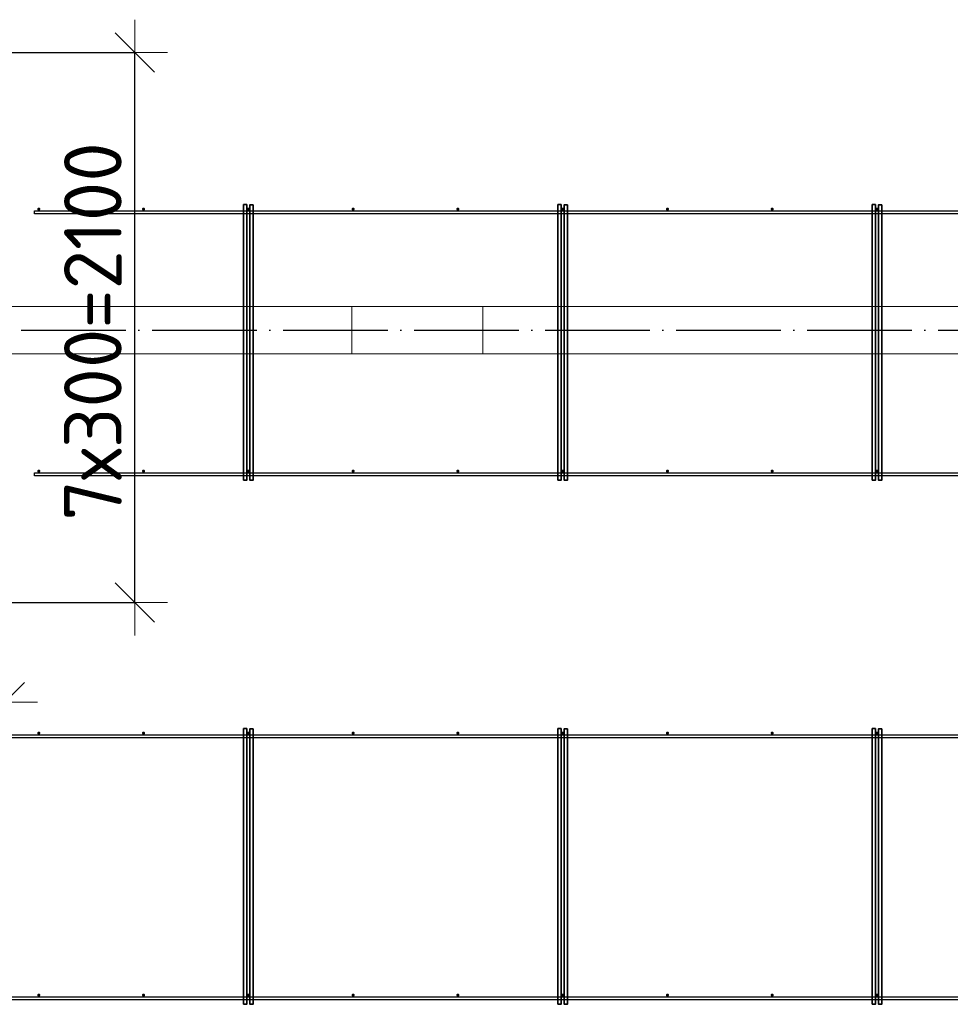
# Model space of a CAD drawing. Header units: millimetres. Extents: x -3725 to 93325, y -74170 to 82591.
# Tile 111 of 140: x 69477 to 73030, y 50767 to 54525. Entities that reach past the tile are written whole.
import ezdxf

# ---------------------------------------------------------------- set-up
doc = ezdxf.new("R2010")
doc.units = ezdxf.units.MM
doc.header["$PDMODE"] = 65
for name, pattern in [('______11', [500, 400, -50, 0, -50]), ('______3', [500, 400, -100]), ('______5', [1100, 800, -100, 100, -100])]:
    doc.linetypes.add(name, pattern=pattern)
doc.layers.add('Арм.стержн. Фиксатор', color=7, linetype='Continuous', lineweight=35, true_color=0x501e0f)
doc.layers.add('Осевая линия_ общее', color=7, linetype='______5', lineweight=13, true_color=0xa0a0a0)
for name, color, linetype, lineweight in [('Балка_ общее', 7, '______3', 13), ('Размерная линия_ общее', 7, 'Continuous', 13), ('Стена_ общее', 7, 'Continuous', 35)]:
    doc.layers.add(name, color=color, linetype=linetype, lineweight=lineweight)
doc.styles.add('ISOCPEUR', font='ISOCPEUR')
doc.dimstyles.new('DIMSTYLE_3', dxfattribs={"dimtxt": 220, "dimasz": 250, "dimexe": 0, "dimexo": 0, "dimgap": 110, "dimtad": 2, "dimdec": 0, "dimrnd": 5, "dimzin": 12, "dimdsep": 46, "dimtxsty": 'ISOCPEUR', "dimblk1": 'ALL_ML_STRICH', "dimblk2": 'ALL_ML_STRICH', "dimsah": 1, "dimcen": 0, "dimclrd": 7, "dimclre": 256, "dimclrt": 7, "dimadec": 0, "dimazin": 0, "dimtfac": 1, "dimtdec": 0, "dimtix": 1, "dimtmove": 2, "dimatfit": 3, "dimfxl": 0, "dimtzin": 0, "dimlwd": 0, "dimlwe": -3, "dimarcsym": 0})

# ---------------------------------------------------------------- blocks, each defined once
blk = doc.blocks.new('СЛОЖНЫЙ_ОБЪЕКТ_5')
at = {"layer": 'Осевая линия_ общее', "color": 253, "linetype": '______11', "lineweight": -3, "true_color": 0xa0a0a0, "transparency": 33554687}
blk.add_line((57980, 53340), (76830, 53340), dxfattribs=at)
blk = doc.blocks.new('ALL_ML_STRICH')
at = {"color": 0, "linetype": 'ByBlock', "lineweight": -2}
for p, q in [((0, -0.5), (0, 0.5)), ((-0.3, -0.3), (0.3, 0.3)), ((-1, 0), (0.5, 0))]:
    blk.add_line(p, q, dxfattribs=at)
blk = doc.blocks.new('*D134')
at = {"layer": 'DEFPOINTS', "color": 7, "linetype": 'Continuous', "lineweight": 13, "transparency": 33554687}
for p in [(68770, 53794), (69420, 52294), (68770, 51920.7)]:
    blk.add_point(p, dxfattribs=at)
at = {"layer": 'Размерная линия_ общее', "color": 253, "linetype": 'Continuous', "lineweight": -2, "true_color": 0xa0a0a0, "transparency": 33554687}
for p, q in [((68770, 53694), (68770, 51920.7)), ((69420, 52194), (69420, 51920.7))]:
    blk.add_line(p, q, dxfattribs=at)
at = {"layer": 'Размерная линия_ общее', "color": 7, "linetype": 'Continuous', "lineweight": -2, "transparency": 33554687}
blk.add_line((68770, 51920.7), (69420, 51920.7), dxfattribs=at)
at = {"layer": 'Размерная линия_ общее', "color": 7, "linetype": 'Continuous', "lineweight": 13, "transparency": 33554687, "xscale": 250, "yscale": 250, "zscale": 250, "rotation": 180}
blk.add_blockref('ALL_ML_STRICH', (68770, 51920.7), dxfattribs=at)
at = {"layer": 'Размерная линия_ общее', "color": 7, "linetype": 'Continuous', "lineweight": 13, "transparency": 33554687, "xscale": 250, "yscale": 250, "zscale": 250}
blk.add_blockref('ALL_ML_STRICH', (69420, 51920.7), dxfattribs=at)
at = {"layer": 'Размерная линия_ общее', "color": 7, "linetype": 'Continuous', "lineweight": 13, "transparency": 33554687, "insert": (69106, 52080.7), "char_height": 220, "width": 660, "attachment_point": 5, "style": 'ISOCPEUR'}
blk.add_mtext('\\A1;{650}', dxfattribs=at)
blk = doc.blocks.new('*D140')
at = {"layer": 'DEFPOINTS', "color": 7, "linetype": 'Continuous', "lineweight": 13, "transparency": 33554687}
for p in [(68651, 54400), (69312.8, 52300), (69916.4, 52300)]:
    blk.add_point(p, dxfattribs=at)
at = {"layer": 'Размерная линия_ общее', "color": 253, "linetype": 'Continuous', "lineweight": -2, "true_color": 0xa0a0a0, "transparency": 33554687}
for p, q in [((68751, 54400), (69916.4, 54400)), ((69412.8, 52300), (69916.4, 52300))]:
    blk.add_line(p, q, dxfattribs=at)
at = {"layer": 'Размерная линия_ общее', "color": 7, "linetype": 'Continuous', "lineweight": -2, "transparency": 33554687}
blk.add_line((69916.4, 52300), (69916.4, 54400), dxfattribs=at)
at = {"layer": 'Размерная линия_ общее', "color": 7, "linetype": 'Continuous', "lineweight": 13, "transparency": 33554687, "xscale": 250, "yscale": 250, "zscale": 250}
for p, rotation in [((69916.4, 54400), 90), ((69916.4, 52300), 270)]:
    blk.add_blockref('ALL_ML_STRICH', p, dxfattribs=dict(at, rotation=rotation))
at = {"layer": 'Размерная линия_ общее', "color": 7, "linetype": 'Continuous', "lineweight": 13, "transparency": 33554687, "insert": (69646.4, 52613), "char_height": 220, "width": 11, "attachment_point": 1, "rotation": 90, "line_spacing_factor": 0.60241, "style": 'ISOCPEUR'}
blk.add_mtext('7х300=2100', dxfattribs=at)

msp = doc.modelspace()

# ---------------------------------------------------------------- hatches: boundary and pattern name
at = {"layer": 'Арм.стержн. Фиксатор', "linetype": 'Continuous', "lineweight": 35, "transparency": 33554687}
for points in [[(69556, 53802), (69555.5, 53804.3), (69554.2, 53806.2), (69552.3, 53807.5), (69550, 53808), (69547.7, 53807.5), (69545.8, 53806.2), (69544.5, 53804.3), (69544, 53802), (69544.5, 53799.7), (69545.8, 53797.8), (69547.7, 53796.5), (69550, 53796), (69552.3, 53796.5), (69554.2, 53797.8), (69555.5, 53799.7)], [(69956, 53802), (69955.5, 53804.3), (69954.2, 53806.2), (69952.3, 53807.5), (69950, 53808), (69947.7, 53807.5), (69945.8, 53806.2), (69944.5, 53804.3), (69944, 53802), (69944.5, 53799.7), (69945.8, 53797.8), (69947.7, 53796.5), (69950, 53796), (69952.3, 53796.5), (69954.2, 53797.8), (69955.5, 53799.7)], [(70356, 53802), (70355.5, 53804.3), (70354.2, 53806.2), (70352.3, 53807.5), (70350, 53808), (70347.7, 53807.5), (70345.8, 53806.2), (70344.5, 53804.3), (70344, 53802), (70344.5, 53799.7), (70345.8, 53797.8), (70347.7, 53796.5), (70350, 53796), (70352.3, 53796.5), (70354.2, 53797.8), (70355.5, 53799.7)], [(70756, 53802), (70755.5, 53804.3), (70754.2, 53806.2), (70752.3, 53807.5), (70750, 53808), (70747.7, 53807.5), (70745.8, 53806.2), (70744.5, 53804.3), (70744, 53802), (70744.5, 53799.7), (70745.8, 53797.8), (70747.7, 53796.5), (70750, 53796), (70752.3, 53796.5), (70754.2, 53797.8), (70755.5, 53799.7)], [(71156, 53802), (71155.5, 53804.3), (71154.2, 53806.2), (71152.3, 53807.5), (71150, 53808), (71147.7, 53807.5), (71145.8, 53806.2), (71144.5, 53804.3), (71144, 53802), (71144.5, 53799.7), (71145.8, 53797.8), (71147.7, 53796.5), (71150, 53796), (71152.3, 53796.5), (71154.2, 53797.8), (71155.5, 53799.7)], [(71556, 53802), (71555.5, 53804.3), (71554.2, 53806.2), (71552.3, 53807.5), (71550, 53808), (71547.7, 53807.5), (71545.8, 53806.2), (71544.5, 53804.3), (71544, 53802), (71544.5, 53799.7), (71545.8, 53797.8), (71547.7, 53796.5), (71550, 53796), (71552.3, 53796.5), (71554.2, 53797.8), (71555.5, 53799.7)], [(71956, 53802), (71955.5, 53804.3), (71954.2, 53806.2), (71952.3, 53807.5), (71950, 53808), (71947.7, 53807.5), (71945.8, 53806.2), (71944.5, 53804.3), (71944, 53802), (71944.5, 53799.7), (71945.8, 53797.8), (71947.7, 53796.5), (71950, 53796), (71952.3, 53796.5), (71954.2, 53797.8), (71955.5, 53799.7)], [(72356, 53802), (72355.5, 53804.3), (72354.2, 53806.2), (72352.3, 53807.5), (72350, 53808), (72347.7, 53807.5), (72345.8, 53806.2), (72344.5, 53804.3), (72344, 53802), (72344.5, 53799.7), (72345.8, 53797.8), (72347.7, 53796.5), (72350, 53796), (72352.3, 53796.5), (72354.2, 53797.8), (72355.5, 53799.7)], [(72756, 53802), (72755.5, 53804.3), (72754.2, 53806.2), (72752.3, 53807.5), (72750, 53808), (72747.7, 53807.5), (72745.8, 53806.2), (72744.5, 53804.3), (72744, 53802), (72744.5, 53799.7), (72745.8, 53797.8), (72747.7, 53796.5), (72750, 53796), (72752.3, 53796.5), (72754.2, 53797.8), (72755.5, 53799.7)], [(69556, 52802), (69555.5, 52804.3), (69554.2, 52806.2), (69552.3, 52807.5), (69550, 52808), (69547.7, 52807.5), (69545.8, 52806.2), (69544.5, 52804.3), (69544, 52802), (69544.5, 52799.7), (69545.8, 52797.8), (69547.7, 52796.5), (69550, 52796), (69552.3, 52796.5), (69554.2, 52797.8), (69555.5, 52799.7)], [(69956, 52802), (69955.5, 52804.3), (69954.2, 52806.2), (69952.3, 52807.5), (69950, 52808), (69947.7, 52807.5), (69945.8, 52806.2), (69944.5, 52804.3), (69944, 52802), (69944.5, 52799.7), (69945.8, 52797.8), (69947.7, 52796.5), (69950, 52796), (69952.3, 52796.5), (69954.2, 52797.8), (69955.5, 52799.7)], [(70356, 52802), (70355.5, 52804.3), (70354.2, 52806.2), (70352.3, 52807.5), (70350, 52808), (70347.7, 52807.5), (70345.8, 52806.2), (70344.5, 52804.3), (70344, 52802), (70344.5, 52799.7), (70345.8, 52797.8), (70347.7, 52796.5), (70350, 52796), (70352.3, 52796.5), (70354.2, 52797.8), (70355.5, 52799.7)], [(70756, 52802), (70755.5, 52804.3), (70754.2, 52806.2), (70752.3, 52807.5), (70750, 52808), (70747.7, 52807.5), (70745.8, 52806.2), (70744.5, 52804.3), (70744, 52802), (70744.5, 52799.7), (70745.8, 52797.8), (70747.7, 52796.5), (70750, 52796), (70752.3, 52796.5), (70754.2, 52797.8), (70755.5, 52799.7)], [(71156, 52802), (71155.5, 52804.3), (71154.2, 52806.2), (71152.3, 52807.5), (71150, 52808), (71147.7, 52807.5), (71145.8, 52806.2), (71144.5, 52804.3), (71144, 52802), (71144.5, 52799.7), (71145.8, 52797.8), (71147.7, 52796.5), (71150, 52796), (71152.3, 52796.5), (71154.2, 52797.8), (71155.5, 52799.7)], [(71556, 52802), (71555.5, 52804.3), (71554.2, 52806.2), (71552.3, 52807.5), (71550, 52808), (71547.7, 52807.5), (71545.8, 52806.2), (71544.5, 52804.3), (71544, 52802), (71544.5, 52799.7), (71545.8, 52797.8), (71547.7, 52796.5), (71550, 52796), (71552.3, 52796.5), (71554.2, 52797.8), (71555.5, 52799.7)], [(71956, 52802), (71955.5, 52804.3), (71954.2, 52806.2), (71952.3, 52807.5), (71950, 52808), (71947.7, 52807.5), (71945.8, 52806.2), (71944.5, 52804.3), (71944, 52802), (71944.5, 52799.7), (71945.8, 52797.8), (71947.7, 52796.5), (71950, 52796), (71952.3, 52796.5), (71954.2, 52797.8), (71955.5, 52799.7)], [(72356, 52802), (72355.5, 52804.3), (72354.2, 52806.2), (72352.3, 52807.5), (72350, 52808), (72347.7, 52807.5), (72345.8, 52806.2), (72344.5, 52804.3), (72344, 52802), (72344.5, 52799.7), (72345.8, 52797.8), (72347.7, 52796.5), (72350, 52796), (72352.3, 52796.5), (72354.2, 52797.8), (72355.5, 52799.7)], [(72756, 52802), (72755.5, 52804.3), (72754.2, 52806.2), (72752.3, 52807.5), (72750, 52808), (72747.7, 52807.5), (72745.8, 52806.2), (72744.5, 52804.3), (72744, 52802), (72744.5, 52799.7), (72745.8, 52797.8), (72747.7, 52796.5), (72750, 52796), (72752.3, 52796.5), (72754.2, 52797.8), (72755.5, 52799.7)], [(69556, 51802), (69555.5, 51804.3), (69554.2, 51806.2), (69552.3, 51807.5), (69550, 51808), (69547.7, 51807.5), (69545.8, 51806.2), (69544.5, 51804.3), (69544, 51802), (69544.5, 51799.7), (69545.8, 51797.8), (69547.7, 51796.5), (69550, 51796), (69552.3, 51796.5), (69554.2, 51797.8), (69555.5, 51799.7)], [(69956, 51802), (69955.5, 51804.3), (69954.2, 51806.2), (69952.3, 51807.5), (69950, 51808), (69947.7, 51807.5), (69945.8, 51806.2), (69944.5, 51804.3), (69944, 51802), (69944.5, 51799.7), (69945.8, 51797.8), (69947.7, 51796.5), (69950, 51796), (69952.3, 51796.5), (69954.2, 51797.8), (69955.5, 51799.7)], [(70356, 51802), (70355.5, 51804.3), (70354.2, 51806.2), (70352.3, 51807.5), (70350, 51808), (70347.7, 51807.5), (70345.8, 51806.2), (70344.5, 51804.3), (70344, 51802), (70344.5, 51799.7), (70345.8, 51797.8), (70347.7, 51796.5), (70350, 51796), (70352.3, 51796.5), (70354.2, 51797.8), (70355.5, 51799.7)], [(70756, 51802), (70755.5, 51804.3), (70754.2, 51806.2), (70752.3, 51807.5), (70750, 51808), (70747.7, 51807.5), (70745.8, 51806.2), (70744.5, 51804.3), (70744, 51802), (70744.5, 51799.7), (70745.8, 51797.8), (70747.7, 51796.5), (70750, 51796), (70752.3, 51796.5), (70754.2, 51797.8), (70755.5, 51799.7)], [(71156, 51802), (71155.5, 51804.3), (71154.2, 51806.2), (71152.3, 51807.5), (71150, 51808), (71147.7, 51807.5), (71145.8, 51806.2), (71144.5, 51804.3), (71144, 51802), (71144.5, 51799.7), (71145.8, 51797.8), (71147.7, 51796.5), (71150, 51796), (71152.3, 51796.5), (71154.2, 51797.8), (71155.5, 51799.7)], [(71556, 51802), (71555.5, 51804.3), (71554.2, 51806.2), (71552.3, 51807.5), (71550, 51808), (71547.7, 51807.5), (71545.8, 51806.2), (71544.5, 51804.3), (71544, 51802), (71544.5, 51799.7), (71545.8, 51797.8), (71547.7, 51796.5), (71550, 51796), (71552.3, 51796.5), (71554.2, 51797.8), (71555.5, 51799.7)], [(71956, 51802), (71955.5, 51804.3), (71954.2, 51806.2), (71952.3, 51807.5), (71950, 51808), (71947.7, 51807.5), (71945.8, 51806.2), (71944.5, 51804.3), (71944, 51802), (71944.5, 51799.7), (71945.8, 51797.8), (71947.7, 51796.5), (71950, 51796), (71952.3, 51796.5), (71954.2, 51797.8), (71955.5, 51799.7)], [(72356, 51802), (72355.5, 51804.3), (72354.2, 51806.2), (72352.3, 51807.5), (72350, 51808), (72347.7, 51807.5), (72345.8, 51806.2), (72344.5, 51804.3), (72344, 51802), (72344.5, 51799.7), (72345.8, 51797.8), (72347.7, 51796.5), (72350, 51796), (72352.3, 51796.5), (72354.2, 51797.8), (72355.5, 51799.7)], [(72756, 51802), (72755.5, 51804.3), (72754.2, 51806.2), (72752.3, 51807.5), (72750, 51808), (72747.7, 51807.5), (72745.8, 51806.2), (72744.5, 51804.3), (72744, 51802), (72744.5, 51799.7), (72745.8, 51797.8), (72747.7, 51796.5), (72750, 51796), (72752.3, 51796.5), (72754.2, 51797.8), (72755.5, 51799.7)], [(69556, 50802), (69555.5, 50804.3), (69554.2, 50806.2), (69552.3, 50807.5), (69550, 50808), (69547.7, 50807.5), (69545.8, 50806.2), (69544.5, 50804.3), (69544, 50802), (69544.5, 50799.7), (69545.8, 50797.8), (69547.7, 50796.5), (69550, 50796), (69552.3, 50796.5), (69554.2, 50797.8), (69555.5, 50799.7)], [(69956, 50802), (69955.5, 50804.3), (69954.2, 50806.2), (69952.3, 50807.5), (69950, 50808), (69947.7, 50807.5), (69945.8, 50806.2), (69944.5, 50804.3), (69944, 50802), (69944.5, 50799.7), (69945.8, 50797.8), (69947.7, 50796.5), (69950, 50796), (69952.3, 50796.5), (69954.2, 50797.8), (69955.5, 50799.7)], [(70356, 50802), (70355.5, 50804.3), (70354.2, 50806.2), (70352.3, 50807.5), (70350, 50808), (70347.7, 50807.5), (70345.8, 50806.2), (70344.5, 50804.3), (70344, 50802), (70344.5, 50799.7), (70345.8, 50797.8), (70347.7, 50796.5), (70350, 50796), (70352.3, 50796.5), (70354.2, 50797.8), (70355.5, 50799.7)], [(70756, 50802), (70755.5, 50804.3), (70754.2, 50806.2), (70752.3, 50807.5), (70750, 50808), (70747.7, 50807.5), (70745.8, 50806.2), (70744.5, 50804.3), (70744, 50802), (70744.5, 50799.7), (70745.8, 50797.8), (70747.7, 50796.5), (70750, 50796), (70752.3, 50796.5), (70754.2, 50797.8), (70755.5, 50799.7)], [(71156, 50802), (71155.5, 50804.3), (71154.2, 50806.2), (71152.3, 50807.5), (71150, 50808), (71147.7, 50807.5), (71145.8, 50806.2), (71144.5, 50804.3), (71144, 50802), (71144.5, 50799.7), (71145.8, 50797.8), (71147.7, 50796.5), (71150, 50796), (71152.3, 50796.5), (71154.2, 50797.8), (71155.5, 50799.7)], [(71556, 50802), (71555.5, 50804.3), (71554.2, 50806.2), (71552.3, 50807.5), (71550, 50808), (71547.7, 50807.5), (71545.8, 50806.2), (71544.5, 50804.3), (71544, 50802), (71544.5, 50799.7), (71545.8, 50797.8), (71547.7, 50796.5), (71550, 50796), (71552.3, 50796.5), (71554.2, 50797.8), (71555.5, 50799.7)], [(71956, 50802), (71955.5, 50804.3), (71954.2, 50806.2), (71952.3, 50807.5), (71950, 50808), (71947.7, 50807.5), (71945.8, 50806.2), (71944.5, 50804.3), (71944, 50802), (71944.5, 50799.7), (71945.8, 50797.8), (71947.7, 50796.5), (71950, 50796), (71952.3, 50796.5), (71954.2, 50797.8), (71955.5, 50799.7)], [(72356, 50802), (72355.5, 50804.3), (72354.2, 50806.2), (72352.3, 50807.5), (72350, 50808), (72347.7, 50807.5), (72345.8, 50806.2), (72344.5, 50804.3), (72344, 50802), (72344.5, 50799.7), (72345.8, 50797.8), (72347.7, 50796.5), (72350, 50796), (72352.3, 50796.5), (72354.2, 50797.8), (72355.5, 50799.7)], [(72756, 50802), (72755.5, 50804.3), (72754.2, 50806.2), (72752.3, 50807.5), (72750, 50808), (72747.7, 50807.5), (72745.8, 50806.2), (72744.5, 50804.3), (72744, 50802), (72744.5, 50799.7), (72745.8, 50797.8), (72747.7, 50796.5), (72750, 50796), (72752.3, 50796.5), (72754.2, 50797.8), (72755.5, 50799.7)]]:
    msp.add_hatch(color=34, dxfattribs=at).paths.add_polyline_path(points)

# ---------------------------------------------------------------- linework, layer by layer
at = {"layer": 'Арм.стержн. Фиксатор', "color": 34, "linetype": 'Continuous', "lineweight": 35, "transparency": 33554687}
for points in [[(70332, 52767.1), (70332, 53819.2), (70344, 53819.2), (70344, 52767.1), (70332, 52767.1)], [(70368, 53818.9), (70368, 52766.9), (70356, 52766.9), (70356, 53818.9), (70368, 53818.9)], [(71532, 52767.1), (71532, 53819.2), (71544, 53819.2), (71544, 52767.1), (71532, 52767.1)], [(71568, 53818.9), (71568, 52766.9), (71556, 52766.9), (71556, 53818.9), (71568, 53818.9)], [(72732, 52767.1), (72732, 53819.2), (72744, 53819.2), (72744, 52767.1), (72732, 52767.1)], [(72768, 53818.9), (72768, 52766.9), (72756, 52766.9), (72756, 53818.9), (72768, 53818.9)], [(70332, 50767.1), (70332, 51819.2), (70344, 51819.2), (70344, 50767.1), (70332, 50767.1)], [(70368, 51818.9), (70368, 50766.9), (70356, 50766.9), (70356, 51818.9), (70368, 51818.9)], [(71532, 50767.1), (71532, 51819.2), (71544, 51819.2), (71544, 50767.1), (71532, 50767.1)], [(71568, 51818.9), (71568, 50766.9), (71556, 50766.9), (71556, 51818.9), (71568, 51818.9)], [(72732, 50767.1), (72732, 51819.2), (72744, 51819.2), (72744, 50767.1), (72732, 50767.1)], [(72768, 51818.9), (72768, 50766.9), (72756, 50766.9), (72756, 51818.9), (72768, 51818.9)]]:
    msp.add_lwpolyline(points, dxfattribs=at)
at = {"layer": 'Арм.стержн. Фиксатор', "color": 34, "linetype": 'Continuous', "lineweight": 25, "transparency": 33554687}
for points in [[(69534.2, 53796), (74470, 53796), (74470, 53784), (69534.2, 53784), (69534.2, 53796)], [(69534.2, 53796), (74470, 53796), (74470, 53784), (69534.2, 53784), (69534.2, 53796)], [(69534.2, 52796), (74470, 52796), (74470, 52784), (69534.2, 52784), (69534.2, 52796)], [(69534.2, 52796), (74470, 52796), (74470, 52784), (69534.2, 52784), (69534.2, 52796)], [(62289.5, 51796), (74470, 51796), (74470, 51784), (62289.5, 51784), (62289.5, 51796)], [(62289.5, 51796), (74470, 51796), (74470, 51784), (62289.5, 51784), (62289.5, 51796)], [(62289.5, 50796), (74470, 50796), (74470, 50784), (62289.5, 50784), (62289.5, 50796)], [(62289.5, 50796), (74470, 50796), (74470, 50784), (62289.5, 50784), (62289.5, 50796)]]:
    msp.add_lwpolyline(points, dxfattribs=at)
at = {"layer": 'Стена_ общее', "color": 7, "linetype": 'Continuous', "lineweight": 18, "transparency": 33554687}
for p, q in [((69000, 53430), (70745, 53430)), ((69000, 53430), (70745, 53430)), ((70745, 53430), (70745, 53250)), ((71245, 53430), (70745, 53430)), ((70745, 53430), (70745, 53250)), ((71245, 53430), (70745, 53430)), ((71245, 53250), (71245, 53430)), ((71245, 53430), (73900, 53430)), ((71245, 53250), (71245, 53430)), ((71245, 53430), (73900, 53430)), ((70745, 53250), (68320, 53250)), ((70745, 53250), (68320, 53250)), ((70745, 53250), (71245, 53250)), ((70745, 53250), (71245, 53250)), ((73900, 53250), (71245, 53250)), ((73900, 53250), (71245, 53250))]:
    msp.add_line(p, q, dxfattribs=at)

# ---------------------------------------------------------------- block references
at = {"layer": 'Балка_ общее', "color": 7, "linetype": 'Continuous', "lineweight": 13, "transparency": 33554687}
msp.add_blockref('СЛОЖНЫЙ_ОБЪЕКТ_5', (0, 0), dxfattribs=at)

# ---------------------------------------------------------------- dimensions: what is measured, and where the dimension line sits
at = {"layer": 'Размерная линия_ общее', "color": 7, "linetype": 'Continuous', "lineweight": 13, "transparency": 33554687}
dim = msp.add_linear_dim(base=(69916.4, 54400), p1=(69412.8, 52300), p2=(68751, 54400), angle=90, text='7х300=2100', dimstyle='DIMSTYLE_3', override={"dimpost": '<>', "dimclrd": 7, "dimclre": 253, "dimclrt": 7, "dimlwd": 0, "dimlwe": 65533}, dxfattribs=at)
dim.commit()
dim.dimension.update_dxf_attribs({"geometry": '*D140', "text_midpoint": (69806.4, 53350), "dimtype": 160})
dim = msp.add_linear_dim(base=(69420, 51920.7), p1=(68770, 53694), p2=(69420, 52194), dimstyle='DIMSTYLE_3', override={"dimpost": '<>', "dimclrd": 7, "dimclre": 253, "dimclrt": 7, "dimlwd": 0, "dimlwe": 65533}, dxfattribs=at)
dim.commit()
dim.dimension.update_dxf_attribs({"geometry": '*D134', "text_midpoint": (69106, 52080.7), "dimtype": 160})

doc.saveas('drawing.dxf')
